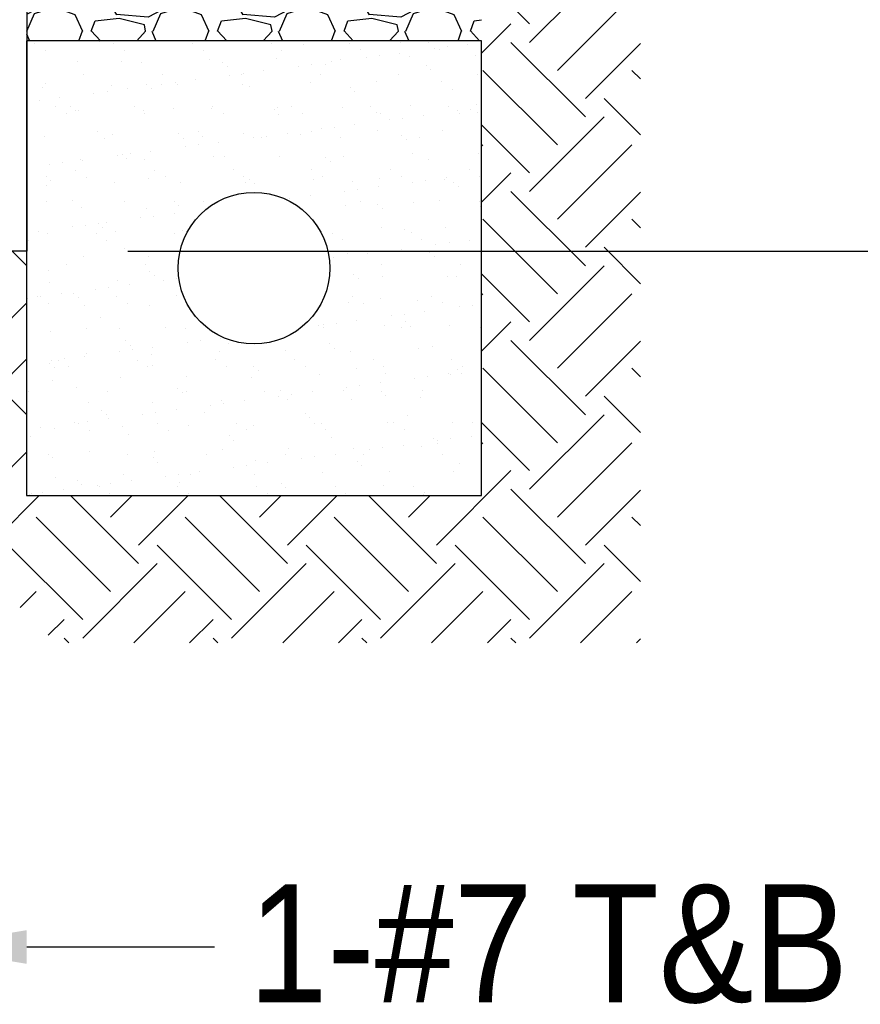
# Model space of a CAD drawing. Extents: x -132 to 3250, y 149 to 2856.
# Tile 29 of 41: x 2886 to 2985, y 1265 to 1382. Entities that reach past the tile are written whole.
import ezdxf

# ---------------------------------------------------------------- set-up
doc = ezdxf.new("R2010")
doc.units = 0
doc.header["$LTSCALE"] = 96
doc.header["$MEASUREMENT"] = 0
doc.layers.get('0').update_dxf_attribs({"color": 2, "linetype": 'CONTINUOUS'})
for name, color, linetype in [('S1', 2, 'CONTINUOUS'), ('S5', 1, 'CONTINUOUS'), ('S6', 1, 'CONTINUOUS'), ('S7R', 3, 'CONTINUOUS')]:
    doc.layers.add(name, color=color, linetype=linetype)
doc.styles.add('SX-FRAC', font='SX-FRAC.shx', dxfattribs={"width": 0.9, "height": 1.322835})

# ---------------------------------------------------------------- blocks, each defined once
blk = doc.blocks.new('*X49')
at = {"color": 0}
for p, q in [((3122.32, 1668.33), (3131.16, 1677.17)), ((3122.32, 1670.54), (3116.63, 1676.23)), ((3125.63, 1665.02), (3134.47, 1673.85)), ((3116.63, 1667.06), (3120.11, 1670.54)), ((3128.95, 1659.49), (3120.11, 1668.33)), ((3128.95, 1661.7), (3135.48, 1668.23)), ((3125.63, 1656.18), (3116.79, 1665.02)), ((3135.48, 1664.01), (3134.47, 1665.02)), ((3135.48, 1657.38), (3131.16, 1661.7)), ((3122.32, 1650.65), (3131.16, 1659.49)), ((3122.32, 1652.86), (3116.62, 1658.56)), ((3116.62, 1656.01), (3116.79, 1656.18)), ((3125.63, 1647.34), (3134.47, 1656.18)), ((3116.62, 1649.38), (3120.11, 1652.86)), ((3128.95, 1641.81), (3120.11, 1650.65)), ((3128.95, 1644.02), (3135.48, 1650.55)), ((3125.63, 1638.5), (3116.79, 1647.34)), ((3135.48, 1646.33), (3134.47, 1647.34)), ((3135.48, 1639.7), (3131.16, 1644.02)), ((3062.63, 1641.84), (3060.93, 1643.54)), ((3122.32, 1632.97), (3131.16, 1641.81)), ((3122.32, 1635.18), (3116.62, 1640.88)), ((3116.62, 1638.32), (3116.79, 1638.5)), ((3125.63, 1629.66), (3134.47, 1638.5)), ((3054.92, 1629.66), (3062.63, 1637.37)), ((3116.62, 1631.69), (3120.11, 1635.18)), ((3128.95, 1624.14), (3120.11, 1632.97)), ((3128.95, 1626.35), (3135.48, 1632.88)), ((3058.24, 1626.35), (3062.62, 1630.73)), ((3125.63, 1620.82), (3116.79, 1629.66)), ((3135.48, 1628.65), (3134.47, 1629.66)), ((3062.62, 1624.17), (3060.45, 1626.35)), ((3135.48, 1622.03), (3131.16, 1626.35)), ((3122.32, 1615.3), (3131.16, 1624.14)), ((3122.32, 1617.51), (3116.62, 1623.21)), ((3116.62, 1620.64), (3116.79, 1620.82)), ((3125.63, 1611.98), (3134.47, 1620.82)), ((3054.92, 1611.98), (3062.62, 1619.68)), ((3111.27, 1608.67), (3120.11, 1617.51)), ((3058.24, 1608.67), (3064.11, 1614.54)), ((3075.91, 1606.46), (3067.83, 1614.54)), ((3072.6, 1611.98), (3075.16, 1614.54)), ((3075.91, 1608.67), (3081.79, 1614.54)), ((3093.59, 1606.46), (3085.51, 1614.54)), ((3090.28, 1611.98), (3092.84, 1614.54)), ((3093.59, 1608.67), (3099.47, 1614.54)), ((3111.27, 1606.46), (3103.19, 1614.54)), ((3107.96, 1611.98), (3110.51, 1614.54)), ((3128.95, 1606.46), (3120.11, 1615.3)), ((3128.95, 1608.67), (3135.48, 1615.2)), ((3072.6, 1603.14), (3063.76, 1611.98)), ((3090.28, 1603.14), (3081.44, 1611.98)), ((3107.96, 1603.14), (3099.12, 1611.98)), ((3125.63, 1603.14), (3116.79, 1611.98)), ((3135.48, 1610.98), (3134.47, 1611.98)), ((3069.29, 1599.83), (3060.45, 1608.67)), ((3086.96, 1599.83), (3078.12, 1608.67)), ((3104.64, 1599.83), (3095.8, 1608.67)), ((3122.32, 1599.83), (3113.48, 1608.67)), ((3135.48, 1604.35), (3131.16, 1608.67)), ((3069.29, 1597.62), (3078.12, 1606.46)), ((3086.96, 1597.62), (3095.8, 1606.46)), ((3104.64, 1597.62), (3113.48, 1606.46)), ((3122.32, 1597.62), (3131.16, 1606.46)), ((3061.86, 1601.24), (3063.76, 1603.14)), ((3075.34, 1597.04), (3081.44, 1603.14)), ((3093.02, 1597.04), (3099.12, 1603.14)), ((3110.69, 1597.04), (3116.79, 1603.14)), ((3128.37, 1597.04), (3134.47, 1603.14)), ((3065.2, 1597.96), (3067.08, 1599.83)), ((3081.97, 1597.04), (3084.75, 1599.83)), ((3099.65, 1597.04), (3102.43, 1599.83)), ((3117.32, 1597.04), (3120.11, 1599.83)), ((3067.65, 1597.04), (3067.08, 1597.62)), ((3085.33, 1597.04), (3084.75, 1597.62)), ((3103.01, 1597.04), (3102.43, 1597.62)), ((3120.68, 1597.04), (3120.11, 1597.62)), ((3135, 1597.04), (3135.48, 1597.52))]:
    blk.add_line(p, q, dxfattribs=at)
blk = doc.blocks.new('*X47')
at = {"color": 0}
for p, q in [((1806.3, 1293.75), (1809, 1296.75)), ((1809, 1296.75), (1812.9, 1296.75)), ((1812.91, 1296.76), (1814.85, 1295.42)), ((1815.02, 1296.76), (1814.99, 1296.31)), ((1821.3, 1293.75), (1824, 1296.75)), ((1822.65, 1295.85), (1822.94, 1296.76)), ((1824, 1296.75), (1827.9, 1296.75)), ((1827.91, 1296.76), (1829.85, 1295.42)), ((1830.02, 1296.76), (1829.99, 1296.31)), ((1814.85, 1295.4), (1814.25, 1293.3)), ((1814.98, 1296.32), (1816.18, 1293.47)), ((1819.35, 1293.3), (1822.65, 1295.85)), ((1829.85, 1295.4), (1829.25, 1293.3)), ((1829.98, 1296.32), (1831.18, 1293.47)), ((1834.35, 1293.3), (1835.66, 1294.31)), ((1807.37, 1291.94), (1806.32, 1293.74)), ((1814.25, 1293.3), (1811.1, 1291.65)), ((1816.2, 1293.45), (1819.35, 1293.3)), ((1822.37, 1291.94), (1821.32, 1293.74)), ((1829.25, 1293.3), (1826.1, 1291.65)), ((1831.2, 1293.45), (1834.35, 1293.3)), ((1811.1, 1291.66), (1807.35, 1291.96)), ((1811.7, 1290), (1812.6, 1292.1)), ((1812.6, 1292.1), (1815, 1292.85)), ((1815, 1292.85), (1817.4, 1291.95)), ((1817.4, 1291.95), (1818.3, 1290)), ((1826.1, 1291.66), (1822.35, 1291.96)), ((1826.7, 1290), (1827.6, 1292.1)), ((1827.6, 1292.1), (1830, 1292.85)), ((1830, 1292.85), (1832.4, 1291.95)), ((1832.4, 1291.95), (1833.3, 1290)), ((1819.35, 1290), (1819.8, 1291.2)), ((1822.66, 1291.49), (1819.81, 1291.19)), ((1825.65, 1290.75), (1822.65, 1291.5)), ((1825.8, 1289.99), (1825.65, 1290.74)), ((1834.35, 1290), (1834.8, 1291.2)), ((1835.66, 1291.28), (1834.81, 1291.19)), ((1811.54, 1290), (1812.44, 1287.9)), ((1817.55, 1287.91), (1818.3, 1290.01)), ((1821, 1288.23), (1819.35, 1290.03)), ((1825.8, 1290), (1824.45, 1288.5)), ((1826.54, 1290), (1827.44, 1287.9)), ((1832.55, 1287.91), (1833.3, 1290.01)), ((1835.66, 1288.59), (1834.35, 1290.03)), ((1824.45, 1288.5), (1821, 1288.2)), ((1812.44, 1287.89), (1814.99, 1287.14)), ((1815, 1287.15), (1817.55, 1287.9)), ((1818.6, 1287.6), (1815.15, 1284.45)), ((1822.2, 1287.29), (1818.6, 1287.59)), ((1823.87, 1284.61), (1822.22, 1287.31)), ((1824.75, 1287.6), (1823.7, 1287.15)), ((1823.7, 1287.15), (1824.3, 1285.65)), ((1826.55, 1287), (1824.75, 1287.6)), ((1827.44, 1287.89), (1829.99, 1287.14)), ((1830, 1287.15), (1832.55, 1287.9)), ((1833.6, 1287.6), (1830.15, 1284.45)), ((1835.66, 1287.42), (1833.6, 1287.59)), ((1794.3, 1285.65), (1796.55, 1287)), ((1824.3, 1285.65), (1826.55, 1287)), ((1810.8, 1285.8), (1809.3, 1284.3)), ((1813.81, 1285.35), (1810.81, 1285.8)), ((1815.02, 1284.28), (1813.82, 1285.33)), ((1825.8, 1285.8), (1824.3, 1284.3)), ((1828.81, 1285.35), (1825.81, 1285.8)), ((1830.02, 1284.28), (1828.82, 1285.33)), ((1809.3, 1284.3), (1810.5, 1282.5)), ((1815.14, 1284.46), (1814.99, 1281.31)), ((1815, 1283.4), (1815, 1284.3)), ((1822.65, 1280.85), (1823.85, 1284.6)), ((1824.3, 1284.3), (1825.5, 1282.5)), ((1830.14, 1284.46), (1829.99, 1281.31)), ((1830, 1283.4), (1830, 1284.3)), ((1810.5, 1282.5), (1814.25, 1282.05)), ((1814.26, 1282.05), (1815.01, 1283.4)), ((1825.5, 1282.5), (1829.25, 1282.05)), ((1829.26, 1282.05), (1830.01, 1283.4)), ((1806.3, 1278.75), (1809, 1281.75)), ((1809, 1281.75), (1812.9, 1281.75)), ((1812.9, 1281.77), (1814.85, 1280.42)), ((1814.98, 1281.32), (1816.18, 1278.47)), ((1821.3, 1278.75), (1824, 1281.75)), ((1824, 1281.75), (1827.9, 1281.75)), ((1827.9, 1281.77), (1829.85, 1280.42)), ((1829.98, 1281.32), (1831.18, 1278.47)), ((1814.85, 1280.4), (1814.25, 1278.3)), ((1819.35, 1278.3), (1822.65, 1280.85)), ((1829.85, 1280.4), (1829.25, 1278.3)), ((1834.35, 1278.3), (1835.66, 1279.31)), ((1807.37, 1276.94), (1806.32, 1278.74)), ((1814.25, 1278.3), (1811.1, 1276.65)), ((1812.6, 1277.1), (1815, 1277.85)), ((1815, 1277.85), (1817.4, 1276.95)), ((1816.2, 1278.45), (1819.35, 1278.3)), ((1822.37, 1276.94), (1821.32, 1278.74)), ((1829.25, 1278.3), (1826.1, 1276.65)), ((1827.6, 1277.1), (1830, 1277.85)), ((1830, 1277.85), (1832.4, 1276.95)), ((1831.2, 1278.45), (1834.35, 1278.3)), ((1811.1, 1276.66), (1807.35, 1276.96)), ((1811.7, 1275), (1812.6, 1277.1)), ((1817.4, 1276.95), (1818.3, 1275)), ((1826.1, 1276.66), (1822.35, 1276.96)), ((1826.7, 1275), (1827.6, 1277.1)), ((1832.4, 1276.95), (1833.3, 1275)), ((1759.35, 1275), (1759.8, 1276.2)), ((1762.66, 1276.49), (1759.81, 1276.19)), ((1765.65, 1275.75), (1762.65, 1276.5)), ((1765.8, 1274.99), (1765.65, 1275.74)), ((1804.35, 1275), (1804.8, 1276.2)), ((1807.66, 1276.49), (1804.81, 1276.19)), ((1810.65, 1275.75), (1807.65, 1276.5)), ((1810.8, 1274.99), (1810.65, 1275.74)), ((1819.35, 1275), (1819.8, 1276.2)), ((1822.66, 1276.49), (1819.81, 1276.19)), ((1825.65, 1275.75), (1822.65, 1276.5)), ((1825.8, 1274.99), (1825.65, 1275.74)), ((1834.35, 1275), (1834.8, 1276.2)), ((1835.66, 1276.28), (1834.81, 1276.19)), ((1761, 1273.23), (1759.35, 1275.03)), ((1765.8, 1275), (1764.45, 1273.5)), ((1806, 1273.23), (1804.35, 1275.03)), ((1810.8, 1275), (1809.45, 1273.5)), ((1811.54, 1275), (1812.44, 1272.9)), ((1817.55, 1272.91), (1818.3, 1275.01)), ((1821, 1273.23), (1819.35, 1275.03)), ((1825.8, 1275), (1824.45, 1273.5)), ((1826.54, 1275), (1827.44, 1272.9)), ((1832.55, 1272.91), (1833.3, 1275.01)), ((1835.66, 1273.59), (1834.35, 1275.03)), ((1764.45, 1273.5), (1761, 1273.2)), ((1809.45, 1273.5), (1806, 1273.2)), ((1824.45, 1273.5), (1821, 1273.2)), ((1758.6, 1272.6), (1755.15, 1269.45)), ((1762.2, 1272.29), (1758.6, 1272.59)), ((1763.87, 1269.61), (1762.22, 1272.31)), ((1764.75, 1272.6), (1763.7, 1272.15)), ((1763.7, 1272.15), (1764.3, 1270.65)), ((1764.3, 1270.65), (1766.55, 1272)), ((1766.55, 1272), (1764.75, 1272.6)), ((1773.6, 1272.6), (1770.15, 1269.45)), ((1777.2, 1272.29), (1773.6, 1272.59)), ((1778.87, 1269.61), (1777.22, 1272.31)), ((1779.75, 1272.6), (1778.7, 1272.15)), ((1778.7, 1272.15), (1779.3, 1270.65)), ((1779.3, 1270.65), (1781.55, 1272)), ((1781.55, 1272), (1779.75, 1272.6)), ((1788.6, 1272.6), (1785.15, 1269.45)), ((1792.2, 1272.29), (1788.6, 1272.59)), ((1793.87, 1269.61), (1792.22, 1272.31)), ((1794.75, 1272.6), (1793.7, 1272.15)), ((1793.7, 1272.15), (1794.3, 1270.65)), ((1794.3, 1270.65), (1796.55, 1272)), ((1796.55, 1272), (1794.75, 1272.6)), ((1803.6, 1272.6), (1800.15, 1269.45)), ((1807.2, 1272.29), (1803.6, 1272.59)), ((1808.87, 1269.61), (1807.22, 1272.31)), ((1809.75, 1272.6), (1808.7, 1272.15)), ((1808.7, 1272.15), (1809.3, 1270.65)), ((1809.3, 1270.65), (1811.55, 1272)), ((1811.55, 1272), (1809.75, 1272.6)), ((1812.44, 1272.89), (1814.99, 1272.14)), ((1815, 1272.15), (1817.55, 1272.9)), ((1818.6, 1272.6), (1815.15, 1269.45)), ((1822.2, 1272.29), (1818.6, 1272.59)), ((1823.87, 1269.61), (1822.22, 1272.31)), ((1824.75, 1272.6), (1823.7, 1272.15)), ((1823.7, 1272.15), (1824.3, 1270.65)), ((1824.3, 1270.65), (1826.55, 1272)), ((1826.55, 1272), (1824.75, 1272.6)), ((1827.44, 1272.89), (1829.99, 1272.14)), ((1830, 1272.15), (1832.55, 1272.9)), ((1833.6, 1272.6), (1830.15, 1269.45)), ((1835.66, 1272.42), (1833.6, 1272.59)), ((1765.8, 1270.8), (1764.3, 1269.3)), ((1768.81, 1270.35), (1765.81, 1270.8)), ((1780.8, 1270.8), (1779.3, 1269.3)), ((1783.81, 1270.35), (1780.81, 1270.8)), ((1795.8, 1270.8), (1794.3, 1269.3)), ((1798.81, 1270.35), (1795.81, 1270.8)), ((1810.8, 1270.8), (1809.3, 1269.3)), ((1813.81, 1270.35), (1810.81, 1270.8)), ((1825.8, 1270.8), (1824.3, 1269.3)), ((1828.81, 1270.35), (1825.81, 1270.8)), ((1762.65, 1265.85), (1763.85, 1269.6)), ((1770.02, 1269.28), (1768.82, 1270.33)), ((1777.65, 1265.85), (1778.85, 1269.6)), ((1785.02, 1269.28), (1783.82, 1270.33)), ((1792.65, 1265.85), (1793.85, 1269.6)), ((1800.02, 1269.28), (1798.82, 1270.33)), ((1807.65, 1265.85), (1808.85, 1269.6)), ((1815.02, 1269.28), (1813.82, 1270.33)), ((1822.65, 1265.85), (1823.85, 1269.6)), ((1830.02, 1269.28), (1828.82, 1270.33)), ((1755.14, 1269.46), (1754.99, 1266.31)), ((1755.02, 1269.28), (1754.99, 1269.31)), ((1755, 1269.1), (1755, 1269.3)), ((1769.26, 1267.05), (1770.01, 1268.4)), ((1770.14, 1269.46), (1769.99, 1266.31)), ((1770, 1268.4), (1770, 1269.3)), ((1779.3, 1269.3), (1780.5, 1267.5)), ((1784.26, 1267.05), (1785.01, 1268.4)), ((1785.14, 1269.46), (1784.99, 1266.31)), ((1785, 1268.4), (1785, 1269.3)), ((1794.3, 1269.3), (1795.5, 1267.5)), ((1799.26, 1267.05), (1800.01, 1268.4)), ((1800.14, 1269.46), (1799.99, 1266.31)), ((1800, 1268.4), (1800, 1269.3)), ((1809.3, 1269.3), (1810.5, 1267.5)), ((1814.26, 1267.05), (1815.01, 1268.4)), ((1815.14, 1269.46), (1814.99, 1266.31)), ((1815, 1268.4), (1815, 1269.3)), ((1824.3, 1269.3), (1825.5, 1267.5)), ((1829.26, 1267.05), (1830.01, 1268.4)), ((1830.14, 1269.46), (1829.99, 1266.31)), ((1830, 1268.4), (1830, 1269.3)), ((1765.5, 1267.5), (1769.25, 1267.05)), ((1780.5, 1267.5), (1784.25, 1267.05)), ((1795.5, 1267.5), (1799.25, 1267.05)), ((1810.5, 1267.5), (1814.25, 1267.05)), ((1825.5, 1267.5), (1829.25, 1267.05)), ((1754.98, 1266.32), (1756.18, 1263.47)), ((1761.3, 1263.75), (1764, 1266.75)), ((1764, 1266.75), (1767.9, 1266.75)), ((1767.9, 1266.77), (1769.85, 1265.42)), ((1769.98, 1266.32), (1771.18, 1263.47)), ((1776.3, 1263.75), (1779, 1266.75)), ((1779, 1266.75), (1782.9, 1266.75)), ((1782.9, 1266.77), (1784.85, 1265.42)), ((1784.98, 1266.32), (1786.18, 1263.47)), ((1791.3, 1263.75), (1794, 1266.75)), ((1794, 1266.75), (1797.9, 1266.75)), ((1797.9, 1266.77), (1799.85, 1265.42)), ((1799.98, 1266.32), (1801.18, 1263.47)), ((1806.3, 1263.75), (1809, 1266.75)), ((1809, 1266.75), (1812.9, 1266.75)), ((1812.9, 1266.77), (1814.85, 1265.42)), ((1814.98, 1266.32), (1816.18, 1263.47)), ((1821.3, 1263.75), (1824, 1266.75)), ((1824, 1266.75), (1827.9, 1266.75)), ((1827.9, 1266.77), (1829.85, 1265.42)), ((1829.98, 1266.32), (1831.18, 1263.47)), ((1754.82, 1265.44), (1754.85, 1265.42)), ((1754.85, 1265.4), (1754.83, 1265.31)), ((1759.35, 1263.3), (1762.65, 1265.85)), ((1769.85, 1265.4), (1769.25, 1263.3)), ((1774.35, 1263.3), (1777.65, 1265.85)), ((1784.85, 1265.4), (1784.25, 1263.3)), ((1789.35, 1263.3), (1792.65, 1265.85)), ((1799.85, 1265.4), (1799.25, 1263.3)), ((1804.35, 1263.3), (1807.65, 1265.85)), ((1814.85, 1265.4), (1814.25, 1263.3)), ((1819.35, 1263.3), (1822.65, 1265.85)), ((1829.85, 1265.4), (1829.25, 1263.3)), ((1762.37, 1261.94), (1761.32, 1263.74)), ((1777.37, 1261.94), (1776.32, 1263.74)), ((1792.37, 1261.94), (1791.32, 1263.74)), ((1807.37, 1261.94), (1806.32, 1263.74)), ((1822.37, 1261.94), (1821.32, 1263.74)), ((1834.35, 1263.3), (1835.66, 1264.31)), ((1752.6, 1262.1), (1755, 1262.85)), ((1755, 1262.85), (1757.4, 1261.95)), ((1756.2, 1263.45), (1759.35, 1263.3)), ((1769.25, 1263.3), (1766.1, 1261.65)), ((1767.6, 1262.1), (1770, 1262.85)), ((1770, 1262.85), (1772.4, 1261.95)), ((1771.2, 1263.45), (1774.35, 1263.3)), ((1784.25, 1263.3), (1781.1, 1261.65)), ((1782.6, 1262.1), (1785, 1262.85)), ((1785, 1262.85), (1787.4, 1261.95)), ((1786.2, 1263.45), (1789.35, 1263.3)), ((1799.25, 1263.3), (1796.1, 1261.65)), ((1797.6, 1262.1), (1800, 1262.85)), ((1800, 1262.85), (1802.4, 1261.95)), ((1801.2, 1263.45), (1804.35, 1263.3)), ((1814.25, 1263.3), (1811.1, 1261.65)), ((1812.6, 1262.1), (1815, 1262.85)), ((1815, 1262.85), (1817.4, 1261.95)), ((1816.2, 1263.45), (1819.35, 1263.3)), ((1829.25, 1263.3), (1826.1, 1261.65)), ((1827.6, 1262.1), (1830, 1262.85)), ((1830, 1262.85), (1832.4, 1261.95)), ((1831.2, 1263.45), (1834.35, 1263.3)), ((1752.21, 1261.19), (1752.6, 1262.1)), ((1757.4, 1261.95), (1757.78, 1261.13)), ((1762.66, 1261.49), (1759.81, 1261.19)), ((1766.1, 1261.66), (1762.35, 1261.96)), ((1764.45, 1261.05), (1762.65, 1261.5)), ((1767.13, 1261.02), (1767.6, 1262.1)), ((1772.4, 1261.95), (1772.86, 1260.95)), ((1777.66, 1261.49), (1774.81, 1261.19)), ((1781.1, 1261.66), (1777.35, 1261.96)), ((1780.19, 1260.87), (1777.65, 1261.5)), ((1781.7, 1260), (1782.6, 1262.1)), ((1787.4, 1261.95), (1788.3, 1260)), ((1792.66, 1261.49), (1789.81, 1261.19)), ((1796.1, 1261.66), (1792.35, 1261.96)), ((1795.65, 1260.75), (1792.65, 1261.5)), ((1796.7, 1260), (1797.6, 1262.1)), ((1802.4, 1261.95), (1803.3, 1260)), ((1807.66, 1261.49), (1804.81, 1261.19)), ((1811.1, 1261.66), (1807.35, 1261.96)), ((1810.65, 1260.75), (1807.65, 1261.5)), ((1811.7, 1260), (1812.6, 1262.1)), ((1817.4, 1261.95), (1818.3, 1260)), ((1822.66, 1261.49), (1819.81, 1261.19)), ((1826.1, 1261.66), (1822.35, 1261.96)), ((1825.65, 1260.75), (1822.65, 1261.5)), ((1826.7, 1260), (1827.6, 1262.1)), ((1832.4, 1261.95), (1833.3, 1260)), ((1759.76, 1261.11), (1759.8, 1261.2)), ((1774.7, 1260.93), (1774.8, 1261.2)), ((1789.35, 1260), (1789.8, 1261.2)), ((1795.8, 1259.99), (1795.65, 1260.74)), ((1804.35, 1260), (1804.8, 1261.2)), ((1810.8, 1259.99), (1810.65, 1260.74)), ((1819.35, 1260), (1819.8, 1261.2)), ((1825.8, 1259.99), (1825.65, 1260.74)), ((1834.35, 1260), (1834.8, 1261.2)), ((1835.66, 1261.28), (1834.81, 1261.19)), ((1781.68, 1259.67), (1782.44, 1257.9)), ((1787.55, 1257.91), (1788.3, 1260.01)), ((1791, 1258.23), (1789.35, 1260.03)), ((1795.8, 1260), (1794.45, 1258.5)), ((1796.54, 1260), (1797.44, 1257.9)), ((1802.55, 1257.91), (1803.3, 1260.01)), ((1806, 1258.23), (1804.35, 1260.03)), ((1810.8, 1260), (1809.45, 1258.5)), ((1811.54, 1260), (1812.44, 1257.9)), ((1817.55, 1257.91), (1818.3, 1260.01)), ((1821, 1258.23), (1819.35, 1260.03)), ((1825.8, 1260), (1824.45, 1258.5)), ((1826.54, 1260), (1827.44, 1257.9)), ((1832.55, 1257.91), (1833.3, 1260.01)), ((1835.66, 1258.59), (1834.35, 1260.03)), ((1782.44, 1257.89), (1784.99, 1257.14)), ((1785, 1257.15), (1787.55, 1257.9)), ((1794.45, 1258.5), (1791, 1258.2)), ((1797.44, 1257.89), (1799.99, 1257.14)), ((1800, 1257.15), (1802.55, 1257.9)), ((1809.45, 1258.5), (1806, 1258.2)), ((1812.44, 1257.89), (1814.99, 1257.14)), ((1815, 1257.15), (1817.55, 1257.9)), ((1824.45, 1258.5), (1821, 1258.2)), ((1827.44, 1257.89), (1829.99, 1257.14)), ((1830, 1257.15), (1832.55, 1257.9)), ((1788.6, 1257.6), (1785.15, 1254.45)), ((1792.2, 1257.29), (1788.6, 1257.59)), ((1793.87, 1254.61), (1792.22, 1257.31)), ((1794.75, 1257.6), (1793.7, 1257.15)), ((1793.7, 1257.15), (1794.3, 1255.65)), ((1794.3, 1255.65), (1796.55, 1257)), ((1796.55, 1257), (1794.75, 1257.6)), ((1803.6, 1257.6), (1800.15, 1254.45)), ((1807.2, 1257.29), (1803.6, 1257.59)), ((1808.87, 1254.61), (1807.22, 1257.31)), ((1809.75, 1257.6), (1808.7, 1257.15)), ((1808.7, 1257.15), (1809.3, 1255.65)), ((1809.3, 1255.65), (1811.55, 1257)), ((1811.55, 1257), (1809.75, 1257.6)), ((1818.6, 1257.6), (1815.15, 1254.45)), ((1822.2, 1257.29), (1818.6, 1257.59)), ((1823.87, 1254.61), (1822.22, 1257.31)), ((1824.75, 1257.6), (1823.7, 1257.15)), ((1823.7, 1257.15), (1824.3, 1255.65)), ((1824.3, 1255.65), (1826.55, 1257)), ((1826.55, 1257), (1824.75, 1257.6)), ((1833.6, 1257.6), (1830.15, 1254.45)), ((1835.66, 1257.42), (1833.6, 1257.59)), ((1783.81, 1255.35), (1781.68, 1255.67)), ((1795.8, 1255.8), (1794.3, 1254.3)), ((1798.81, 1255.35), (1795.81, 1255.8)), ((1810.8, 1255.8), (1809.3, 1254.3)), ((1813.81, 1255.35), (1810.81, 1255.8)), ((1825.8, 1255.8), (1824.3, 1254.3)), ((1828.81, 1255.35), (1825.81, 1255.8)), ((1785.02, 1254.28), (1783.82, 1255.33)), ((1785.14, 1254.46), (1784.99, 1251.31)), ((1792.65, 1250.85), (1793.85, 1254.6)), ((1800.02, 1254.28), (1798.82, 1255.33)), ((1800.14, 1254.46), (1799.99, 1251.31)), ((1807.65, 1250.85), (1808.85, 1254.6)), ((1815.02, 1254.28), (1813.82, 1255.33)), ((1815.14, 1254.46), (1814.99, 1251.31)), ((1822.65, 1250.85), (1823.85, 1254.6)), ((1830.02, 1254.28), (1828.82, 1255.33)), ((1830.14, 1254.46), (1829.99, 1251.31)), ((1784.26, 1252.05), (1785.01, 1253.4)), ((1785, 1253.4), (1785, 1254.3)), ((1794.3, 1254.3), (1795.5, 1252.5)), ((1799.26, 1252.05), (1800.01, 1253.4)), ((1800, 1253.4), (1800, 1254.3)), ((1809.3, 1254.3), (1810.5, 1252.5)), ((1814.26, 1252.05), (1815.01, 1253.4)), ((1815, 1253.4), (1815, 1254.3)), ((1824.3, 1254.3), (1825.5, 1252.5)), ((1829.26, 1252.05), (1830.01, 1253.4)), ((1830, 1253.4), (1830, 1254.3)), ((1781.68, 1252.35), (1784.25, 1252.05)), ((1795.5, 1252.5), (1799.25, 1252.05)), ((1810.5, 1252.5), (1814.25, 1252.05)), ((1825.5, 1252.5), (1829.25, 1252.05)), ((1781.68, 1251.75), (1782.9, 1251.75)), ((1782.9, 1251.77), (1784.85, 1250.42)), ((1784.98, 1251.32), (1786.18, 1248.47)), ((1791.3, 1248.75), (1794, 1251.75)), ((1794, 1251.75), (1797.9, 1251.75)), ((1797.9, 1251.77), (1799.85, 1250.42)), ((1799.98, 1251.32), (1801.18, 1248.47)), ((1806.3, 1248.75), (1809, 1251.75)), ((1809, 1251.75), (1812.9, 1251.75)), ((1812.9, 1251.77), (1814.85, 1250.42)), ((1814.98, 1251.32), (1816.18, 1248.47)), ((1821.3, 1248.75), (1824, 1251.75)), ((1824, 1251.75), (1827.9, 1251.75)), ((1827.9, 1251.77), (1829.85, 1250.42)), ((1829.98, 1251.32), (1831.18, 1248.47)), ((1784.85, 1250.4), (1784.25, 1248.3)), ((1789.35, 1248.3), (1792.65, 1250.85)), ((1799.85, 1250.4), (1799.25, 1248.3)), ((1804.35, 1248.3), (1807.65, 1250.85)), ((1814.85, 1250.4), (1814.25, 1248.3)), ((1819.35, 1248.3), (1822.65, 1250.85)), ((1829.85, 1250.4), (1829.25, 1248.3)), ((1792.37, 1246.94), (1791.32, 1248.74)), ((1807.37, 1246.94), (1806.32, 1248.74)), ((1822.37, 1246.94), (1821.32, 1248.74)), ((1834.35, 1248.3), (1835.66, 1249.31)), ((1784.25, 1248.3), (1781.68, 1246.95)), ((1782.6, 1247.1), (1785, 1247.85)), ((1785, 1247.85), (1787.4, 1246.95)), ((1786.2, 1248.45), (1789.35, 1248.3)), ((1799.25, 1248.3), (1796.1, 1246.65)), ((1797.6, 1247.1), (1800, 1247.85)), ((1800, 1247.85), (1802.4, 1246.95)), ((1801.2, 1248.45), (1804.35, 1248.3)), ((1814.25, 1248.3), (1811.1, 1246.65)), ((1812.6, 1247.1), (1815, 1247.85)), ((1815, 1247.85), (1817.4, 1246.95)), ((1816.2, 1248.45), (1819.35, 1248.3)), ((1829.25, 1248.3), (1826.1, 1246.65)), ((1827.6, 1247.1), (1830, 1247.85)), ((1830, 1247.85), (1832.4, 1246.95)), ((1831.2, 1248.45), (1834.35, 1248.3)), ((1781.7, 1245), (1782.6, 1247.1)), ((1787.4, 1246.95), (1788.3, 1245)), ((1789.35, 1245), (1789.8, 1246.2)), ((1792.66, 1246.49), (1789.81, 1246.19)), ((1796.1, 1246.66), (1792.35, 1246.96)), ((1795.65, 1245.75), (1792.65, 1246.5)), ((1796.7, 1245), (1797.6, 1247.1)), ((1802.4, 1246.95), (1803.3, 1245)), ((1804.35, 1245), (1804.8, 1246.2)), ((1807.66, 1246.49), (1804.81, 1246.19)), ((1811.1, 1246.66), (1807.35, 1246.96)), ((1810.65, 1245.75), (1807.65, 1246.5)), ((1811.7, 1245), (1812.6, 1247.1)), ((1817.4, 1246.95), (1818.3, 1245)), ((1819.35, 1245), (1819.8, 1246.2)), ((1822.66, 1246.49), (1819.81, 1246.19)), ((1826.1, 1246.66), (1822.35, 1246.96)), ((1825.65, 1245.75), (1822.65, 1246.5)), ((1826.7, 1245), (1827.6, 1247.1)), ((1832.4, 1246.95), (1833.3, 1245)), ((1834.35, 1245), (1834.8, 1246.2)), ((1835.66, 1246.28), (1834.81, 1246.19)), ((1790.43, 1243.85), (1789.35, 1245.03)), ((1795.8, 1244.99), (1795.65, 1245.74)), ((1805.43, 1243.85), (1804.35, 1245.03)), ((1810.8, 1244.99), (1810.65, 1245.74)), ((1820.43, 1243.85), (1819.35, 1245.03)), ((1825.8, 1244.99), (1825.65, 1245.74)), ((1835.43, 1243.85), (1834.35, 1245.03)), ((1781.68, 1244.67), (1782.03, 1243.85)), ((1787.88, 1243.85), (1788.3, 1245.01)), ((1795.8, 1245), (1794.76, 1243.85)), ((1796.54, 1245), (1797.03, 1243.85)), ((1802.88, 1243.85), (1803.3, 1245.01)), ((1810.8, 1245), (1809.76, 1243.85)), ((1811.54, 1245), (1812.03, 1243.85)), ((1817.88, 1243.85), (1818.3, 1245.01)), ((1825.8, 1245), (1824.76, 1243.85)), ((1826.54, 1245), (1827.03, 1243.85)), ((1832.88, 1243.85), (1833.3, 1245.01))]:
    blk.add_line(p, q, dxfattribs=at)
blk = doc.blocks.new('*X46')
at = {"color": 0}
for p, q in [((1782.66, 1243.5), (1782.66, 1243.5)), ((1783.93, 1242.7), (1783.93, 1242.7)), ((1790.29, 1243.78), (1790.29, 1243.78)), ((1792, 1243.52), (1792, 1243.52)), ((1793.27, 1242.71), (1793.27, 1242.71)), ((1801.35, 1243.54), (1801.35, 1243.54)), ((1802.61, 1242.73), (1802.61, 1242.73)), ((1810.69, 1243.55), (1810.69, 1243.55)), ((1811.95, 1242.75), (1811.95, 1242.75)), ((1814.48, 1243.42), (1814.48, 1243.42)), ((1820.03, 1243.57), (1820.03, 1243.57)), ((1821.3, 1242.77), (1821.3, 1242.77)), ((1826.1, 1243.66), (1826.1, 1243.66)), ((1829.37, 1243.59), (1829.37, 1243.59)), ((1830.04, 1242.93), (1830.04, 1242.93)), ((1830.64, 1242.78), (1830.64, 1242.78)), ((1831.6, 1243.14), (1831.6, 1243.14)), ((1834.04, 1243.46), (1834.04, 1243.46)), ((1803.43, 1241.61), (1803.43, 1241.61)), ((1811.29, 1241.71), (1811.29, 1241.71)), ((1818.96, 1241.67), (1818.96, 1241.67)), ((1821.96, 1241.87), (1821.96, 1241.87)), ((1823.52, 1242.07), (1823.52, 1242.07)), ((1825.96, 1242.39), (1825.96, 1242.39)), ((1827.06, 1241.97), (1827.06, 1241.97)), ((1834.91, 1242.07), (1834.91, 1242.07)), ((1787.66, 1241.36), (1787.66, 1241.36)), ((1792.9, 1241.39), (1792.9, 1241.39)), ((1795.33, 1241.32), (1795.33, 1241.32)), ((1804.91, 1241.29), (1804.91, 1241.29)), ((1805.46, 1240.78), (1805.46, 1240.78)), ((1813.89, 1240.8), (1813.89, 1240.8)), ((1815.45, 1241.01), (1815.45, 1241.01)), ((1817.09, 1241.02), (1817.09, 1241.02)), ((1817.89, 1241.33), (1817.89, 1241.33)), ((1829.09, 1240.92), (1829.09, 1240.92)), ((1829.64, 1240.41), (1829.64, 1240.41)), ((1788.48, 1239.8), (1788.48, 1239.8)), ((1797.82, 1239.81), (1797.82, 1239.81)), ((1801.74, 1239.2), (1801.74, 1239.2)), ((1805.81, 1239.74), (1805.81, 1239.74)), ((1807.17, 1239.83), (1807.17, 1239.83)), ((1807.37, 1239.95), (1807.37, 1239.95)), ((1809.81, 1240.27), (1809.81, 1240.27)), ((1816.51, 1239.85), (1816.51, 1239.85)), ((1825.85, 1239.86), (1825.85, 1239.86)), ((1835.19, 1239.88), (1835.19, 1239.88)), ((1783.61, 1238.25), (1783.61, 1238.25)), ((1783.88, 1238.76), (1783.88, 1238.76)), ((1791.71, 1238.54), (1791.71, 1238.54)), ((1793.66, 1238.14), (1793.66, 1238.14)), ((1795.89, 1238.66), (1795.89, 1238.66)), ((1796.44, 1238.15), (1796.44, 1238.15)), ((1797.74, 1238.68), (1797.74, 1238.68)), ((1799.3, 1238.88), (1799.3, 1238.88)), ((1799.56, 1238.64), (1799.56, 1238.64)), ((1807.24, 1238.61), (1807.24, 1238.61)), ((1808.07, 1238.39), (1808.07, 1238.39)), ((1815.34, 1238.9), (1815.34, 1238.9)), ((1820.07, 1238.29), (1820.07, 1238.29)), ((1823.19, 1239), (1823.19, 1239)), ((1830.87, 1238.96), (1830.87, 1238.96)), ((1832.25, 1238.02), (1832.25, 1238.02)), ((1785.59, 1237.08), (1785.59, 1237.08)), ((1789.66, 1237.61), (1789.66, 1237.61)), ((1791.22, 1237.82), (1791.22, 1237.82)), ((1820.63, 1237.78), (1820.63, 1237.78)), ((1783.15, 1236.76), (1783.15, 1236.76)), ((1785.08, 1235.99), (1785.08, 1235.99)), ((1786.87, 1236.02), (1786.87, 1236.02)), ((1794.43, 1236.01), (1794.43, 1236.01)), ((1799.05, 1235.76), (1799.05, 1235.76)), ((1803.62, 1235.83), (1803.62, 1235.83)), ((1803.77, 1236.02), (1803.77, 1236.02)), ((1811.47, 1235.93), (1811.47, 1235.93)), ((1813.11, 1236.04), (1813.11, 1236.04)), ((1819.15, 1235.89), (1819.15, 1235.89)), ((1822.45, 1236.06), (1822.45, 1236.06)), ((1827.25, 1236.19), (1827.25, 1236.19)), ((1831.8, 1236.08), (1831.8, 1236.08)), ((1834.36, 1235.73), (1834.36, 1235.73)), ((1835.1, 1236.29), (1835.1, 1236.29)), ((1786.35, 1235.19), (1786.35, 1235.19)), ((1787.42, 1235.52), (1787.42, 1235.52)), ((1787.84, 1235.58), (1787.84, 1235.58)), ((1795.52, 1235.54), (1795.52, 1235.54)), ((1795.69, 1235.2), (1795.69, 1235.2)), ((1805.03, 1235.22), (1805.03, 1235.22)), ((1811.05, 1235.66), (1811.05, 1235.66)), ((1811.61, 1235.15), (1811.61, 1235.15)), ((1814.38, 1235.24), (1814.38, 1235.24)), ((1823.24, 1235.39), (1823.24, 1235.39)), ((1823.72, 1235.25), (1823.72, 1235.25)), ((1826.29, 1234.67), (1826.29, 1234.67)), ((1828.73, 1234.99), (1828.73, 1234.99)), ((1832.8, 1235.53), (1832.8, 1235.53)), ((1833.06, 1235.27), (1833.06, 1235.27)), ((1835.24, 1235.29), (1835.24, 1235.29)), ((1816.65, 1233.4), (1816.65, 1233.4)), ((1818.21, 1233.61), (1818.21, 1233.61)), ((1820.65, 1233.93), (1820.65, 1233.93)), ((1824.73, 1234.46), (1824.73, 1234.46)), ((1783.8, 1232.47), (1783.8, 1232.47)), ((1790.03, 1233.13), (1790.03, 1233.13)), ((1790.9, 1232.28), (1790.9, 1232.28)), ((1791.9, 1232.76), (1791.9, 1232.76)), ((1799.75, 1232.86), (1799.75, 1232.86)), ((1800.25, 1232.3), (1800.25, 1232.3)), ((1802.04, 1233.02), (1802.04, 1233.02)), ((1802.59, 1232.52), (1802.59, 1232.52)), ((1807.43, 1232.83), (1807.43, 1232.83)), ((1808.58, 1232.34), (1808.58, 1232.34)), ((1809.59, 1232.32), (1809.59, 1232.32)), ((1810.14, 1232.54), (1810.14, 1232.54)), ((1812.58, 1232.86), (1812.58, 1232.86)), ((1814.22, 1232.76), (1814.22, 1232.76)), ((1815.53, 1233.12), (1815.53, 1233.12)), ((1818.93, 1232.33), (1818.93, 1232.33)), ((1823.38, 1233.22), (1823.38, 1233.22)), ((1826.22, 1232.65), (1826.22, 1232.65)), ((1828.27, 1232.35), (1828.27, 1232.35)), ((1831.06, 1233.18), (1831.06, 1233.18)), ((1800.5, 1231.27), (1800.5, 1231.27)), ((1802.06, 1231.48), (1802.06, 1231.48)), ((1804.5, 1231.8), (1804.5, 1231.8)), ((1826.77, 1232.15), (1826.77, 1232.15)), ((1792.43, 1230.21), (1792.43, 1230.21)), ((1793.02, 1230.39), (1793.02, 1230.39)), ((1793.57, 1229.88), (1793.57, 1229.88)), ((1793.99, 1230.42), (1793.99, 1230.42)), ((1796.43, 1230.74), (1796.43, 1230.74)), ((1803.81, 1230.05), (1803.81, 1230.05)), ((1805.2, 1230.12), (1805.2, 1230.12)), ((1811.66, 1230.15), (1811.66, 1230.15)), ((1817.2, 1230.02), (1817.2, 1230.02)), ((1819.34, 1230.11), (1819.34, 1230.11)), ((1827.44, 1230.41), (1827.44, 1230.41)), ((1835.29, 1230.51), (1835.29, 1230.51)), ((1784.35, 1229.15), (1784.35, 1229.15)), ((1785.91, 1229.35), (1785.91, 1229.35)), ((1788.03, 1229.79), (1788.03, 1229.79)), ((1788.35, 1229.67), (1788.35, 1229.67)), ((1795.71, 1229.76), (1795.71, 1229.76)), ((1817.76, 1229.51), (1817.76, 1229.51)), ((1829.38, 1229.76), (1829.38, 1229.76)), ((1784, 1227.76), (1784, 1227.76)), ((1787.51, 1228.48), (1787.51, 1228.48)), ((1788.77, 1227.67), (1788.77, 1227.67)), ((1796.18, 1227.49), (1796.18, 1227.49)), ((1796.85, 1228.5), (1796.85, 1228.5)), ((1798.11, 1227.69), (1798.11, 1227.69)), ((1806.19, 1228.51), (1806.19, 1228.51)), ((1807.46, 1227.71), (1807.46, 1227.71)), ((1815.53, 1228.53), (1815.53, 1228.53)), ((1816.8, 1227.72), (1816.8, 1227.72)), ((1824.88, 1228.55), (1824.88, 1228.55)), ((1826.14, 1227.74), (1826.14, 1227.74)), ((1831.49, 1227.59), (1831.49, 1227.59)), ((1834.22, 1228.56), (1834.22, 1228.56)), ((1835.48, 1227.76), (1835.48, 1227.76)), ((1835.57, 1228.12), (1835.57, 1228.12)), ((1783.99, 1226.69), (1783.99, 1226.69)), ((1784.55, 1227.25), (1784.55, 1227.25)), ((1792.09, 1226.98), (1792.09, 1226.98)), ((1799.94, 1227.08), (1799.94, 1227.08)), ((1807.62, 1227.05), (1807.62, 1227.05)), ((1808.18, 1227.39), (1808.18, 1227.39)), ((1808.74, 1226.88), (1808.74, 1226.88)), ((1815.72, 1227.34), (1815.72, 1227.34)), ((1820.37, 1227.12), (1820.37, 1227.12)), ((1823.42, 1226.52), (1823.42, 1226.52)), ((1823.57, 1227.44), (1823.57, 1227.44)), ((1827.49, 1227.06), (1827.49, 1227.06)), ((1829.06, 1227.27), (1829.06, 1227.27)), ((1831.25, 1227.4), (1831.25, 1227.4)), ((1832.37, 1227.02), (1832.37, 1227.02)), ((1832.92, 1226.51), (1832.92, 1226.51)), ((1812.9, 1225.14), (1812.9, 1225.14)), ((1815.34, 1225.46), (1815.34, 1225.46)), ((1819.42, 1226), (1819.42, 1226)), ((1820.98, 1226.2), (1820.98, 1226.2)), ((1783.98, 1224.75), (1783.98, 1224.75)), ((1787.16, 1224.86), (1787.16, 1224.86)), ((1788.22, 1224.01), (1788.22, 1224.01)), ((1793.33, 1224.77), (1793.33, 1224.77)), ((1795.9, 1223.98), (1795.9, 1223.98)), ((1799.17, 1224.75), (1799.17, 1224.75)), ((1799.72, 1224.25), (1799.72, 1224.25)), ((1802.67, 1224.79), (1802.67, 1224.79)), ((1819.53, 1224.33), (1819.53, 1224.33)), ((1821.35, 1224.82), (1821.35, 1224.82)), ((1823.35, 1224.39), (1823.35, 1224.39)), ((1827.63, 1224.62), (1827.63, 1224.62)), ((1830.7, 1224.84), (1830.7, 1224.84)), ((1835.48, 1224.72), (1835.48, 1224.72)), ((1835.53, 1224.12), (1835.53, 1224.12)), ((1795.19, 1222.81), (1795.19, 1222.81)), ((1796.75, 1223.01), (1796.75, 1223.01)), ((1799.19, 1223.33), (1799.19, 1223.33)), ((1823.9, 1223.88), (1823.9, 1223.88)), ((1787.12, 1221.74), (1787.12, 1221.74)), ((1788.68, 1221.95), (1788.68, 1221.95)), ((1790.15, 1222.12), (1790.15, 1222.12)), ((1791.12, 1222.27), (1791.12, 1222.27)), ((1823.76, 1221.66), (1823.76, 1221.66)), ((1783.04, 1221.21), (1783.04, 1221.21)), ((1784.18, 1220.91), (1784.18, 1220.91)), ((1789.93, 1220.97), (1789.93, 1220.97)), ((1790.7, 1221.62), (1790.7, 1221.62)), ((1792.28, 1221.2), (1792.28, 1221.2)), ((1799.27, 1220.98), (1799.27, 1220.98)), ((1800.13, 1221.3), (1800.13, 1221.3)), ((1817.96, 1221.02), (1817.96, 1221.02)), ((1826.51, 1221.49), (1826.51, 1221.49)), ((1827.3, 1221.03), (1827.3, 1221.03)), ((1831.44, 1221.62), (1831.44, 1221.62)), ((1781.85, 1220.14), (1781.85, 1220.14)), ((1791.2, 1220.16), (1791.2, 1220.16)), ((1819.22, 1220.21), (1819.22, 1220.21)), ((1828.56, 1220.23), (1828.56, 1220.23)), ((1830.26, 1219.66), (1830.26, 1219.66)), ((1831.82, 1219.86), (1831.82, 1219.86)), ((1834.26, 1220.18), (1834.26, 1220.18)), ((1781.68, 1218.98), (1781.68, 1218.98)), ((1788.41, 1218.23), (1788.41, 1218.23)), ((1793.31, 1219.22), (1793.31, 1219.22)), ((1796.09, 1218.2), (1796.09, 1218.2)), ((1817.5, 1218.86), (1817.5, 1218.86)), ((1819.72, 1218.55), (1819.72, 1218.55)), ((1822.18, 1218.59), (1822.18, 1218.59)), ((1823.75, 1218.8), (1823.75, 1218.8)), ((1826.19, 1219.12), (1826.19, 1219.12)), ((1827.82, 1218.84), (1827.82, 1218.84)), ((1829.5, 1218.75), (1829.5, 1218.75)), ((1830.05, 1218.25), (1830.05, 1218.25)), ((1786.41, 1217.24), (1786.41, 1217.24)), ((1795.75, 1217.26), (1795.75, 1217.26)), ((1818.11, 1218.06), (1818.11, 1218.06)), ((1823.78, 1217.31), (1823.78, 1217.31)), ((1833.12, 1217.33), (1833.12, 1217.33)), ((1784.29, 1216.59), (1784.29, 1216.59)), ((1796.3, 1216.49), (1796.3, 1216.49)), ((1796.85, 1215.98), (1796.85, 1215.98)), ((1820.48, 1216.12), (1820.48, 1216.12)), ((1823.95, 1215.88), (1823.95, 1215.88)), ((1831.62, 1215.84), (1831.62, 1215.84)), ((1832.66, 1215.85), (1832.66, 1215.85)), ((1784.37, 1215.13), (1784.37, 1215.13)), ((1792.47, 1215.42), (1792.47, 1215.42)), ((1793.88, 1214.87), (1793.88, 1214.87)), ((1797.96, 1215.4), (1797.96, 1215.4)), ((1799.52, 1215.61), (1799.52, 1215.61)), ((1821.04, 1215.61), (1821.04, 1215.61)), ((1783.37, 1213.48), (1783.37, 1213.48)), ((1785.81, 1213.81), (1785.81, 1213.81)), ((1787.28, 1213.85), (1787.28, 1213.85)), ((1789.88, 1214.34), (1789.88, 1214.34)), ((1791.44, 1214.55), (1791.44, 1214.55)), ((1792.35, 1213.45), (1792.35, 1213.45)), ((1799.46, 1213.59), (1799.46, 1213.59)), ((1820.38, 1213.5), (1820.38, 1213.5)), ((1829.72, 1213.52), (1829.72, 1213.52)), ((1781.81, 1213.28), (1781.81, 1213.28)), ((1783.01, 1213.44), (1783.01, 1213.44)), ((1784.28, 1212.63), (1784.28, 1212.63)), ((1787.83, 1213.35), (1787.83, 1213.35)), ((1788.6, 1212.45), (1788.6, 1212.45)), ((1793.62, 1212.65), (1793.62, 1212.65)), ((1796.27, 1212.42), (1796.27, 1212.42)), ((1819.9, 1212.77), (1819.9, 1212.77)), ((1821.65, 1212.7), (1821.65, 1212.7)), ((1823.65, 1213.22), (1823.65, 1213.22)), ((1828.01, 1213.06), (1828.01, 1213.06)), ((1830.99, 1212.72), (1830.99, 1212.72)), ((1834.59, 1212.46), (1834.59, 1212.46)), ((1835.65, 1213.12), (1835.65, 1213.12)), ((1824.95, 1211.19), (1824.95, 1211.19)), ((1826.51, 1211.4), (1826.51, 1211.4)), ((1828.95, 1211.72), (1828.95, 1211.72)), ((1833.03, 1212.25), (1833.03, 1212.25)), ((1790.44, 1210.96), (1790.44, 1210.96)), ((1816.29, 1210), (1816.29, 1210)), ((1816.88, 1210.13), (1816.88, 1210.13)), ((1818.44, 1210.33), (1818.44, 1210.33)), ((1820.88, 1210.65), (1820.88, 1210.65)), ((1824.14, 1210.1), (1824.14, 1210.1)), ((1826.63, 1210.48), (1826.63, 1210.48)), ((1827.18, 1209.98), (1827.18, 1209.98)), ((1831.81, 1210.06), (1831.81, 1210.06)), ((1784.55, 1209.35), (1784.55, 1209.35)), ((1788.83, 1209.73), (1788.83, 1209.73)), ((1792.66, 1209.64), (1792.66, 1209.64)), ((1798.17, 1209.75), (1798.17, 1209.75)), ((1800.51, 1209.74), (1800.51, 1209.74)), ((1816.86, 1209.78), (1816.86, 1209.78)), ((1826.2, 1209.8), (1826.2, 1209.8)), ((1835.54, 1209.81), (1835.54, 1209.81)), ((1793.43, 1208.22), (1793.43, 1208.22)), ((1793.98, 1207.71), (1793.98, 1207.71)), ((1800.72, 1208), (1800.72, 1208)), ((1802.29, 1208.21), (1802.29, 1208.21)), ((1804.73, 1208.53), (1804.73, 1208.53)), ((1805.61, 1207.95), (1805.61, 1207.95)), ((1817.61, 1207.85), (1817.61, 1207.85)), ((1788.79, 1206.67), (1788.79, 1206.67)), ((1792.65, 1206.94), (1792.65, 1206.94)), ((1794.21, 1207.14), (1794.21, 1207.14)), ((1796.46, 1206.64), (1796.46, 1206.64)), ((1796.65, 1207.46), (1796.65, 1207.46)), ((1804.57, 1206.93), (1804.57, 1206.93)), ((1812.42, 1207.03), (1812.42, 1207.03)), ((1818.17, 1207.34), (1818.17, 1207.34)), ((1820.09, 1206.99), (1820.09, 1206.99)), ((1828.2, 1207.28), (1828.2, 1207.28)), ((1829.79, 1207.59), (1829.79, 1207.59)), ((1784.41, 1205.59), (1784.41, 1205.59)), ((1784.57, 1205.88), (1784.57, 1205.88)), ((1785.43, 1205.92), (1785.43, 1205.92)), ((1786.14, 1206.08), (1786.14, 1206.08)), ((1788.57, 1206.4), (1788.57, 1206.4)), ((1794.78, 1205.94), (1794.78, 1205.94)), ((1796.59, 1205.32), (1796.59, 1205.32)), ((1804.12, 1205.96), (1804.12, 1205.96)), ((1813.46, 1205.98), (1813.46, 1205.98)), ((1822.8, 1205.99), (1822.8, 1205.99)), ((1832.15, 1206.01), (1832.15, 1206.01)), ((1784.96, 1205.08), (1784.96, 1205.08)), ((1786.7, 1205.12), (1786.7, 1205.12)), ((1796.04, 1205.14), (1796.04, 1205.14)), ((1805.38, 1205.15), (1805.38, 1205.15)), ((1808.59, 1205.22), (1808.59, 1205.22)), ((1809.15, 1204.71), (1809.15, 1204.71)), ((1814.73, 1205.17), (1814.73, 1205.17)), ((1816.48, 1204.22), (1816.48, 1204.22)), ((1820.78, 1204.95), (1820.78, 1204.95)), ((1824.07, 1205.19), (1824.07, 1205.19)), ((1824.33, 1204.32), (1824.33, 1204.32)), ((1831.72, 1204.31), (1831.72, 1204.31)), ((1832, 1204.28), (1832, 1204.28)), ((1832.78, 1204.85), (1832.78, 1204.85)), ((1833.33, 1204.34), (1833.33, 1204.34)), ((1833.41, 1205.2), (1833.41, 1205.2)), ((1784.74, 1203.57), (1784.74, 1203.57)), ((1792.85, 1203.86), (1792.85, 1203.86)), ((1800.7, 1203.96), (1800.7, 1203.96)), ((1808.37, 1203.92), (1808.37, 1203.92)), ((1821.2, 1202.93), (1821.2, 1202.93)), ((1823.64, 1203.25), (1823.64, 1203.25)), ((1827.72, 1203.79), (1827.72, 1203.79)), ((1829.28, 1203.99), (1829.28, 1203.99)), ((1781.91, 1202.2), (1781.91, 1202.2)), ((1787.57, 1202.69), (1787.57, 1202.69)), ((1791.25, 1202.22), (1791.25, 1202.22)), ((1799.58, 1202.59), (1799.58, 1202.59)), ((1800.13, 1202.08), (1800.13, 1202.08)), ((1800.6, 1202.23), (1800.6, 1202.23)), ((1809.94, 1202.25), (1809.94, 1202.25)), ((1811.76, 1202.32), (1811.76, 1202.32)), ((1813.13, 1201.87), (1813.13, 1201.87)), ((1815.57, 1202.19), (1815.57, 1202.19)), ((1819.28, 1202.27), (1819.28, 1202.27)), ((1819.64, 1202.72), (1819.64, 1202.72)), ((1823.76, 1202.22), (1823.76, 1202.22)), ((1828.62, 1202.29), (1828.62, 1202.29)), ((1788.98, 1200.89), (1788.98, 1200.89)), ((1796.65, 1200.86), (1796.65, 1200.86)), ((1803.49, 1200.6), (1803.49, 1200.6)), ((1804.76, 1201.15), (1804.76, 1201.15)), ((1805.05, 1200.8), (1805.05, 1200.8)), ((1807.49, 1201.12), (1807.49, 1201.12)), ((1811.57, 1201.66), (1811.57, 1201.66)), ((1812.61, 1201.25), (1812.61, 1201.25)), ((1820.28, 1201.21), (1820.28, 1201.21)), ((1824.31, 1201.71), (1824.31, 1201.71)), ((1828.39, 1201.5), (1828.39, 1201.5)), ((1790.56, 1199.95), (1790.56, 1199.95)), ((1791.11, 1199.45), (1791.11, 1199.45)), ((1795.42, 1199.53), (1795.42, 1199.53)), ((1796.98, 1199.74), (1796.98, 1199.74)), ((1799.42, 1200.06), (1799.42, 1200.06)), ((1802.74, 1199.69), (1802.74, 1199.69)), ((1814.74, 1199.58), (1814.74, 1199.58)), ((1787.34, 1198.47), (1787.34, 1198.47)), ((1787.86, 1198.41), (1787.86, 1198.41)), ((1788.9, 1198.68), (1788.9, 1198.68)), ((1791.34, 1199), (1791.34, 1199)), ((1797.2, 1198.43), (1797.2, 1198.43)), ((1806.54, 1198.45), (1806.54, 1198.45)), ((1815.3, 1199.08), (1815.3, 1199.08)), ((1815.88, 1198.46), (1815.88, 1198.46)), ((1816.66, 1198.43), (1816.66, 1198.43)), ((1824.52, 1198.54), (1824.52, 1198.54)), ((1825.23, 1198.48), (1825.23, 1198.48)), ((1826.92, 1199.32), (1826.92, 1199.32)), ((1832.19, 1198.5), (1832.19, 1198.5)), ((1834.57, 1198.5), (1834.57, 1198.5)), ((1783.27, 1197.94), (1783.27, 1197.94)), ((1784.93, 1197.79), (1784.93, 1197.79)), ((1789.12, 1197.61), (1789.12, 1197.61)), ((1793.03, 1198.08), (1793.03, 1198.08)), ((1798.46, 1197.62), (1798.46, 1197.62)), ((1800.89, 1198.18), (1800.89, 1198.18)), ((1807.81, 1197.64), (1807.81, 1197.64)), ((1808.56, 1198.14), (1808.56, 1198.14)), ((1817.15, 1197.66), (1817.15, 1197.66)), ((1826.49, 1197.67), (1826.49, 1197.67)), ((1782.09, 1196.81), (1782.09, 1196.81)), ((1793.72, 1197.05), (1793.72, 1197.05)), ((1805.73, 1196.95), (1805.73, 1196.95)), ((1806.28, 1196.44), (1806.28, 1196.44)), ((1817.91, 1196.69), (1817.91, 1196.69)), ((1829.91, 1196.58), (1829.91, 1196.58)), ((1830.46, 1196.08), (1830.46, 1196.08)), ((1830.48, 1196.38), (1830.48, 1196.38)), ((1832.04, 1196.59), (1832.04, 1196.59)), ((1834.48, 1196.91), (1834.48, 1196.91)), ((1789.17, 1195.11), (1789.17, 1195.11)), ((1796.84, 1195.08), (1796.84, 1195.08)), ((1804.94, 1195.37), (1804.94, 1195.37)), ((1812.8, 1195.47), (1812.8, 1195.47)), ((1818.33, 1194.78), (1818.33, 1194.78)), ((1820.47, 1195.43), (1820.47, 1195.43)), ((1821.7, 1194.76), (1821.7, 1194.76)), ((1822.41, 1195.32), (1822.41, 1195.32)), ((1823.97, 1195.53), (1823.97, 1195.53)), ((1826.41, 1195.85), (1826.41, 1195.85)), ((1828.57, 1195.72), (1828.57, 1195.72)), ((1831.05, 1194.77), (1831.05, 1194.77)), ((1784.33, 1194.69), (1784.33, 1194.69)), ((1784.7, 1194.42), (1784.7, 1194.42)), ((1793.68, 1194.71), (1793.68, 1194.71)), ((1796.71, 1194.32), (1796.71, 1194.32)), ((1797.26, 1193.81), (1797.26, 1193.81)), ((1803.02, 1194.72), (1803.02, 1194.72)), ((1808.89, 1194.05), (1808.89, 1194.05)), ((1810.26, 1193.72), (1810.26, 1193.72)), ((1812.36, 1194.74), (1812.36, 1194.74)), ((1814.33, 1194.26), (1814.33, 1194.26)), ((1815.89, 1194.46), (1815.89, 1194.46)), ((1820.89, 1193.95), (1820.89, 1193.95)), ((1833.07, 1193.68), (1833.07, 1193.68)), ((1802.18, 1192.66), (1802.18, 1192.66)), ((1806.26, 1193.19), (1806.26, 1193.19)), ((1807.82, 1193.4), (1807.82, 1193.4)), ((1816.85, 1192.65), (1816.85, 1192.65)), ((1821.45, 1193.44), (1821.45, 1193.44)), ((1824.71, 1192.75), (1824.71, 1192.75)), ((1832.38, 1192.72), (1832.38, 1192.72)), ((1785.12, 1192.01), (1785.12, 1192.01)), ((1787.69, 1191.68), (1787.69, 1191.68)), ((1791.67, 1191.27), (1791.67, 1191.27)), ((1793.22, 1192.3), (1793.22, 1192.3)), ((1794.11, 1191.6), (1794.11, 1191.6)), ((1798.18, 1192.13), (1798.18, 1192.13)), ((1799.74, 1192.34), (1799.74, 1192.34)), ((1799.87, 1191.42), (1799.87, 1191.42)), ((1801.08, 1192.4), (1801.08, 1192.4)), ((1808.75, 1192.36), (1808.75, 1192.36)), ((1811.87, 1191.32), (1811.87, 1191.32)), ((1782.2, 1190.08), (1782.2, 1190.08)), ((1783.59, 1190.21), (1783.59, 1190.21)), ((1786.03, 1190.53), (1786.03, 1190.53)), ((1788.24, 1191.18), (1788.24, 1191.18)), ((1790.11, 1191.07), (1790.11, 1191.07)), ((1790.28, 1190.9), (1790.28, 1190.9)), ((1791.54, 1190.09), (1791.54, 1190.09)), ((1799.62, 1190.92), (1799.62, 1190.92)), ((1800.89, 1190.11), (1800.89, 1190.11)), ((1808.96, 1190.93), (1808.96, 1190.93)), ((1810.23, 1190.13), (1810.23, 1190.13)), ((1812.43, 1190.81), (1812.43, 1190.81)), ((1818.31, 1190.95), (1818.31, 1190.95)), ((1819.57, 1190.15), (1819.57, 1190.15)), ((1824.06, 1191.05), (1824.06, 1191.05)), ((1827.65, 1190.97), (1827.65, 1190.97)), ((1828.91, 1190.16), (1828.91, 1190.16)), ((1782.03, 1190.01), (1782.03, 1190.01)), ((1828.76, 1189.94), (1828.76, 1189.94))]:
    blk.add_line(p, q, dxfattribs=at)

msp = doc.modelspace()

# ---------------------------------------------------------------- linework, layer by layer
at = {"layer": 'S1', "color": 3}
for p, q in [((2886.37235, 1396.88851), (2886.37235, 1354.88851)), ((2886.37235, 1354.88851), (2622.37235, 1354.88851))]:
    msp.add_line(p, q, dxfattribs=at)
at = {"layer": 'S1'}
for p, q in [((2886.35448, 1379.88851), (2886.35448, 1325.88851)), ((2940.35448, 1379.88851), (2886.35448, 1379.88851)), ((2940.35448, 1325.88851), (2940.35448, 1379.88851)), ((2886.35448, 1325.88851), (2940.35448, 1325.88851))]:
    msp.add_line(p, q, dxfattribs=at)
at = {"layer": 'S1', "color": 2}
msp.add_line((2940.35448, 1379.88851), (2886.35448, 1379.88851), dxfattribs=at)
at = {"layer": 'S1', "color": 5}
msp.add_circle((2913.35448, 1352.88851), 9, dxfattribs=at)
at = {"layer": 'S5', "color": 1}
msp.add_line((2898.37235, 1354.88851), (3052.44537, 1354.88851), dxfattribs=at)
at = {"layer": 'S7R', "color": 1}
msp.add_line((2886.37235, 1272.29116), (2908.66894, 1272.29116), dxfattribs=at)
msp.add_solid([(2886.37235, 1270.29116), (2886.37235, 1274.29116), (2874.37235, 1272.29116)], dxfattribs=at)

# ---------------------------------------------------------------- block references
at = {"layer": 'S6', "color": 1}
for name, p in [('*X47', (1104.69066, 136.03635)), ('*X49', (-176.26009, -288.65298)), ('*X46', (1104.69066, 136.03635))]:
    msp.add_blockref(name, p, dxfattribs=at)

# ---------------------------------------------------------------- texts
at = {"layer": 'S7R', "color": 3, "style": 'SX-FRAC', "width": 0.9}
msp.add_text('1-#7 T&B', height=14, dxfattribs=at).set_placement((2912.70448, 1265.73426))

doc.saveas('drawing.dxf')
